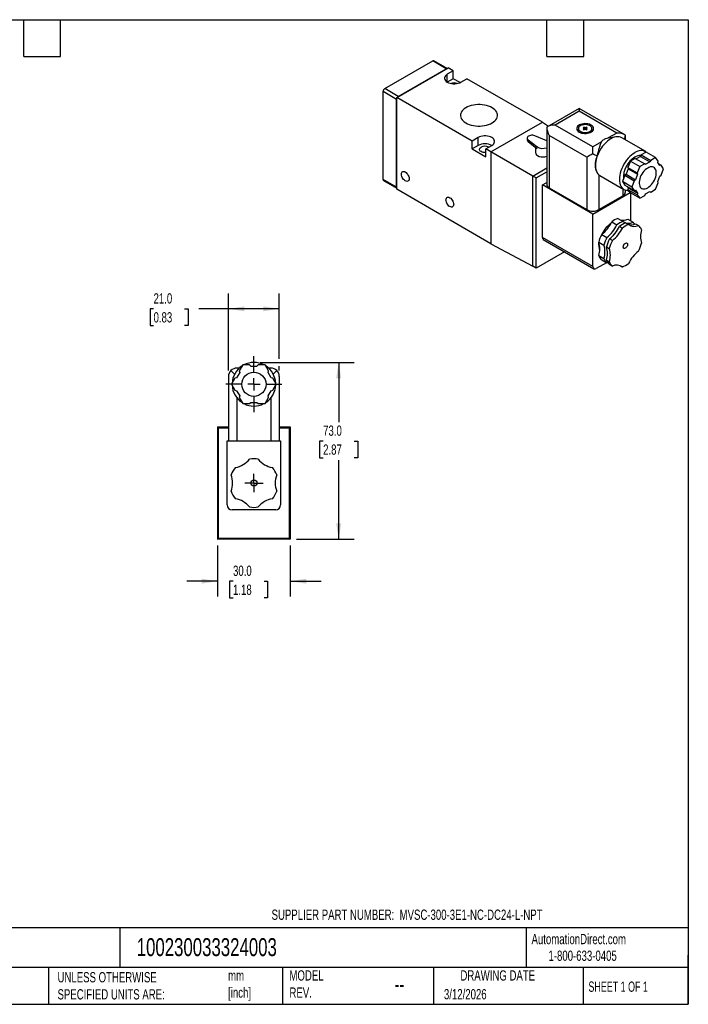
# Model space of a CAD drawing. Header units: millimetres. Extents: x 13 to 546, y 13 to 419.
# Tile 2 of 2: x 270 to 546, y 13 to 419. Entities that reach past the tile are written whole.
import ezdxf

# ---------------------------------------------------------------- set-up
doc = ezdxf.new("R2010")
doc.units = ezdxf.units.MM
doc.header["$LTSCALE"] = 2
doc.linetypes.add('SLD-Center', pattern=[19.05, 15.24, -1.27, 1.27, -1.27])
doc.linetypes.add('SLD-Solid', pattern=[0])
doc.layers.add('CENTER', color=40, linetype='SLD-Center')
doc.layers.add('DIMENSIONS', color=140, linetype='SLD-Solid', lineweight=25)
doc.layers.add('TEXT', color=140, linetype='SLD-Solid', lineweight=25)
doc.styles.add('SLDTEXTSTYLE0', font='TXT', dxfattribs={"width": 0.7})
doc.styles.add('SLDTEXTSTYLE1', font='TXT', dxfattribs={"width": 0.65})
doc.dimstyles.new('SLDDIMSTYLE2', dxfattribs={"dimtxt": 4.316016, "dimasz": 6.604, "dimexe": 0, "dimexo": 0.0625, "dimgap": 1.079004, "dimtad": 0, "dimtih": 1, "dimtoh": 1, "dimdec": 1, "dimrnd": 1e-09, "dimzin": 4, "dimdsep": 46, "dimtxsty": 'SLDTEXTSTYLE0', "dimsah": 1, "dimcen": 0.09, "dimadec": 0, "dimazin": 1, "dimtfac": 1, "dimtdec": 1, "dimtmove": 0, "dimatfit": 0, "dimfxl": 0, "dimfrac": 2, "dimtolj": 1, "dimtzin": 12, "dimarcsym": 0})
doc.dimstyles.new('SLDDIMSTYLE3', dxfattribs={"dimtxt": 4.316016, "dimasz": 6.604, "dimexe": 0, "dimexo": 0.0625, "dimgap": 1.079004, "dimtad": 0, "dimtih": 1, "dimtoh": 1, "dimdec": 1, "dimrnd": 1e-09, "dimzin": 4, "dimdsep": 46, "dimtxsty": 'SLDTEXTSTYLE0', "dimsah": 1, "dimcen": 0.09, "dimadec": 0, "dimazin": 1, "dimtfac": 1, "dimtdec": 1, "dimtofl": 0, "dimtmove": 0, "dimatfit": 3, "dimfxl": 0, "dimfrac": 2, "dimtolj": 1, "dimtzin": 12, "dimarcsym": 0})

# ---------------------------------------------------------------- blocks, each defined once
blk = doc.blocks.new('_D_5')
at = {"layer": 'DIMENSIONS'}
for p, q in [((351.79, 202.08), (351.79, 180.99)), ((381.79, 202.08), (381.79, 180.99)), ((351.79, 187.34), (339.09, 187.34)), ((358.18, 187.34), (356.73, 187.34)), ((356.73, 187.34), (356.73, 180.48)), ((371.01, 187.34), (372.46, 187.34)), ((372.46, 187.34), (372.46, 180.48)), ((381.79, 187.34), (394.49, 187.34)), ((356.73, 180.48), (358.18, 180.48)), ((372.46, 180.48), (371.01, 180.48))]:
    blk.add_line(p, q, dxfattribs=at)
for points in [[(351.79, 187.34), (345.18, 188.36), (345.18, 186.33)], [(381.79, 187.34), (388.39, 186.33), (388.39, 188.36)]]:
    blk.add_solid(points, dxfattribs=at)
at = {"layer": 'DIMENSIONS', "char_height": 4.233, "attachment_point": 1, "style": 'SLDTEXTSTYLE0'}
for s, insert in [('30.0', (358.18, 193.77)), ('1.18', (358.18, 185.94))]:
    blk.add_mtext(s, dxfattribs=dict(at, insert=insert))
blk = doc.blocks.new('_D_6')
at = {"layer": 'DIMENSIONS'}
for p, q in [((369.33, 277.62), (408.14, 277.62)), ((401.79, 277.62), (401.79, 253)), ((395.37, 245.17), (393.93, 245.17)), ((393.93, 245.17), (393.93, 238.31)), ((408.2, 245.17), (409.65, 245.17)), ((409.65, 245.17), (409.65, 238.31)), ((393.93, 238.31), (395.37, 238.31)), ((401.79, 204.62), (401.79, 237.35)), ((409.65, 238.31), (408.2, 238.31)), ((384.33, 204.62), (408.14, 204.62))]:
    blk.add_line(p, q, dxfattribs=at)
for points in [[(401.79, 277.62), (400.77, 271.01), (402.8, 271.01)], [(401.79, 204.62), (402.8, 211.22), (400.77, 211.22)]]:
    blk.add_solid(points, dxfattribs=at)
at = {"layer": 'DIMENSIONS', "char_height": 4.233, "attachment_point": 1, "style": 'SLDTEXTSTYLE0'}
for s, insert in [('73.0', (395.37, 251.6)), ('2.87', (395.37, 243.77))]:
    blk.add_mtext(s, dxfattribs=dict(at, insert=insert))
blk = doc.blocks.new('_D_7')
at = {"layer": 'DIMENSIONS'}
for p, q in [((356.29, 274.36), (356.29, 306.11)), ((377.29, 279.14), (377.29, 306.11)), ((325.37, 299.76), (323.93, 299.76)), ((323.93, 299.76), (323.93, 292.9)), ((338.2, 299.76), (339.65, 299.76)), ((339.65, 299.76), (339.65, 292.9)), ((356.29, 299.76), (344.05, 299.76)), ((377.29, 299.76), (356.29, 299.76)), ((323.93, 292.9), (325.37, 292.9)), ((339.65, 292.9), (338.2, 292.9)), ((377.29, 274.36), (377.29, 276.09))]:
    blk.add_line(p, q, dxfattribs=at)
for points in [[(356.29, 299.76), (362.89, 298.74), (362.89, 300.78)], [(377.29, 299.76), (370.68, 300.78), (370.68, 298.74)]]:
    blk.add_solid(points, dxfattribs=at)
at = {"layer": 'DIMENSIONS', "char_height": 4.233, "attachment_point": 1, "style": 'SLDTEXTSTYLE0'}
for s, insert in [('21.0', (325.37, 306.18)), ('0.83', (325.37, 298.36))]:
    blk.add_mtext(s, dxfattribs=dict(at, insert=insert))
blk = doc.blocks.new('SW_CENTERMARKSYMBOL_2')
at = {"layer": 'CENTER', "color": 0}
for p, q in [((0, 5.08), (0, 11.54)), ((-5.08, 0), (-11.54, 0)), ((0, 0), (-2.54, 0)), ((0, 0), (0, 2.54)), ((0, 0), (0, -2.54)), ((0, 0), (2.54, 0)), ((5.08, 0), (11.54, 0)), ((0, -5.08), (0, -11.54))]:
    blk.add_line(p, q, dxfattribs=at)
blk = doc.blocks.new('SW_CENTERMARKSYMBOL_3')
at = {"layer": 'CENTER', "color": 0}
for p, q in [((-2.54, 0), (-3.79, 0)), ((0, 0), (-2.54, 0)), ((0, 2.54), (0, 3.79)), ((0, 0), (0, 2.54)), ((0, 0), (0, -2.54)), ((0, 0), (2.54, 0)), ((2.54, 0), (3.79, 0)), ((0, -2.54), (0, -3.79))]:
    blk.add_line(p, q, dxfattribs=at)

msp = doc.modelspace()

# ---------------------------------------------------------------- linework, layer by layer
for p, q in [((420.79, 390.66), (440.59, 402.09)), ((425.74, 386.98), (446.96, 399.23)), ((426.16, 387.26), (446.4, 398.95)), ((426.38, 387.43), (446.18, 398.86)), ((446.18, 398.86), (440.59, 402.09)), ((446.54, 398.99), (441.09, 402.14)), ((446.43, 398.93), (446.4, 398.95)), ((449.08, 398), (446.96, 399.23)), ((449.08, 398), (446.6, 396.58)), ((446.6, 393.31), (446.6, 396.58)), ((449.08, 394.74), (446.6, 393.31)), ((449.08, 394.74), (449.08, 398)), ((451.88, 393.12), (449.08, 394.74)), ((452.26, 393.31), (454.73, 394.74)), ((485.85, 376.78), (454.73, 394.74)), ((426.38, 387.43), (420.79, 390.66)), ((425.67, 386.21), (420.09, 389.43)), ((420.09, 353.18), (420.09, 389.43)), ((425.67, 349.95), (425.67, 386.21)), ((425.74, 386.46), (425.71, 386.48)), ((425.71, 349.72), (425.71, 386.48)), ((425.74, 349.1), (425.74, 386.98)), ((456.86, 369.02), (425.74, 386.98)), ((426.16, 387.26), (426.19, 387.24)), ((501.05, 382.5), (487.65, 374.76)), ((520.11, 371.49), (501.05, 382.5)), ((501.05, 382.5), (501.05, 381.31)), ((501.05, 381.31), (491.15, 375.6)), ((516.61, 372.33), (501.05, 381.31)), ((464.63, 364.53), (485.85, 376.78)), ((485.85, 376.78), (488.41, 375.2)), ((487.65, 374.76), (487.65, 351.1)), ((506.71, 366.62), (491.15, 375.6)), ((500.72, 374.17), (500.72, 372.96)), ((502.99, 374.68), (502.64, 374.47)), ((502.64, 374.47), (503.17, 374.17)), ((503.17, 374.17), (502.64, 373.86)), ((503.52, 374.37), (502.99, 374.68)), ((502.99, 374.27), (502.99, 374.68)), ((502.99, 373.66), (503.52, 373.96)), ((503.17, 373.76), (503.17, 374.17)), ((504.06, 374.68), (503.52, 374.37)), ((503.52, 373.96), (503.52, 374.37)), ((503.52, 373.96), (504.06, 373.66)), ((503.88, 374.17), (504.41, 374.47)), ((504.41, 373.86), (503.88, 374.17)), ((503.88, 373.76), (503.88, 374.17)), ((504.41, 374.47), (504.06, 374.68)), ((504.06, 374.27), (504.06, 374.68)), ((506.32, 372.96), (506.32, 374.17)), ((459.33, 370.45), (456.86, 369.02)), ((459.33, 367.18), (459.33, 370.45)), ((479.6, 370.25), (479.6, 369.43)), ((487.65, 369.16), (482.77, 371.18)), ((504.23, 362.33), (488.68, 371.31)), ((488.68, 371.31), (488.68, 349.67)), ((502.64, 373.86), (502.99, 373.66)), ((504.06, 373.66), (504.41, 373.86)), ((516.61, 372.33), (513.04, 370.27)), ((513.68, 370.35), (513.04, 370.27)), ((516.4, 370.75), (513.68, 370.38)), ((528.53, 364.65), (518.63, 370.37)), ((520.11, 369.52), (520.11, 371.49)), ((456.86, 365.76), (456.86, 369.02)), ((459.33, 367.18), (456.86, 365.76)), ((462.51, 365.76), (464.99, 367.19)), ((479.98, 369.57), (483.55, 366.71)), ((479.98, 369.57), (479.98, 368.76)), ((479.98, 368.76), (483.55, 365.89)), ((482.99, 366.34), (482.99, 364.27)), ((483.55, 366.71), (483.55, 365.89)), ((510.27, 368.68), (506.71, 366.62)), ((506.71, 363.76), (506.71, 366.62)), ((456.86, 365.76), (462.51, 362.49)), ((462.51, 362.49), (462.51, 365.76)), ((464.63, 364.53), (462.51, 365.76)), ((481.89, 354.57), (464.63, 364.53)), ((464.63, 364.53), (464.63, 326.64)), ((504.23, 362.33), (504.23, 340.69)), ((524.21, 361.86), (522.18, 360.69)), ((524.21, 361.86), (528.1, 359.62)), ((526.33, 362.68), (524.56, 361.66)), ((526.68, 363.29), (526.33, 362.68)), ((526.33, 362.68), (530.22, 360.43)), ((528.71, 364.46), (526.68, 363.29)), ((526.68, 363.29), (530.57, 361.04)), ((532.6, 362.22), (528.71, 364.46)), ((532.6, 362.22), (530.57, 361.04)), ((533.61, 360.77), (532.6, 362.22)), ((481.89, 354.57), (487.65, 357.9)), ((522.18, 360.69), (521.16, 358.08)), ((521.16, 358.08), (525.05, 355.83)), ((521.16, 358.08), (521.29, 357.59)), ((522.18, 360.69), (526.07, 358.45)), ((526.07, 358.45), (525.05, 355.83)), ((528.1, 359.62), (526.07, 358.45)), ((528.45, 359.41), (528.1, 359.62)), ((528.45, 359.41), (530.22, 360.43)), ((530.57, 361.04), (530.22, 360.43)), ((533.48, 360.14), (533.61, 360.77)), ((534.37, 358.88), (533.48, 360.14)), ((533.89, 359.57), (534.85, 359.01)), ((534.85, 359.01), (534.37, 358.88)), ((535.87, 357.57), (534.85, 359.01)), ((483.3, 353.76), (481.89, 354.57)), ((481.89, 317.34), (481.89, 354.57)), ((483.3, 353.76), (487.65, 356.27)), ((483.3, 316.52), (483.3, 353.76)), ((508.11, 356.72), (508.19, 356.52)), ((509.18, 355.1), (509.63, 354.78)), ((509.18, 355.1), (509.18, 340.69)), ((509.63, 354.78), (519.53, 349.07)), ((519.93, 354.89), (518.91, 352.27)), ((520.41, 355.32), (519.93, 354.89)), ((519.93, 354.89), (523.82, 352.64)), ((521.29, 357.59), (520.41, 355.32)), ((520.41, 355.32), (524.3, 353.07)), ((521.29, 357.59), (525.18, 355.35)), ((525.18, 355.35), (524.3, 353.07)), ((525.05, 355.83), (525.18, 355.35)), ((533.48, 352.25), (534.37, 354.53)), ((534.37, 354.53), (534.85, 354.95)), ((534.85, 354.95), (535.87, 357.57)), ((425.67, 349.95), (420.09, 353.18)), ((420.29, 352.72), (425.74, 349.57)), ((425.71, 349.72), (425.74, 349.7)), ((485.85, 350.9), (487.65, 351.94)), ((506.71, 338.85), (485.85, 350.9)), ((485.85, 329.26), (485.85, 350.9)), ((488.68, 349.67), (504.23, 340.69)), ((522.8, 350.03), (518.91, 352.27)), ((518.91, 352.27), (519.93, 350.83)), ((519.93, 350.83), (523.82, 348.58)), ((520.89, 350.27), (521.29, 349.7)), ((521.29, 349.7), (521.16, 349.07)), ((521.29, 349.7), (525.18, 347.46)), ((523.82, 352.64), (522.8, 350.03)), ((522.8, 350.03), (523.82, 348.58)), ((524.3, 353.07), (523.82, 352.64)), ((532.6, 349.15), (533.61, 351.77)), ((533.61, 351.77), (533.48, 352.25)), ((464.63, 326.64), (425.74, 349.1)), ((506.71, 338.85), (522.1, 347.74)), ((509.18, 340.69), (519.08, 346.41)), ((519.08, 349.33), (519.08, 346.41)), ((520.11, 347.84), (520.11, 348.81)), ((521.87, 348.06), (520.83, 348.66)), ((521.16, 349.07), (525.05, 346.82)), ((521.16, 349.07), (522.18, 347.63)), ((526.07, 345.38), (522.18, 347.63)), ((522.26, 347.58), (522.26, 336.07)), ((523.82, 348.58), (524.3, 348.71)), ((524.3, 348.71), (525.18, 347.46)), ((525.18, 347.46), (525.05, 346.82)), ((525.05, 346.82), (526.07, 345.38)), ((526.07, 345.38), (528.1, 346.55)), ((528.1, 346.55), (528.45, 347.16)), ((528.45, 347.16), (530.22, 348.18)), ((530.22, 348.18), (530.57, 347.98)), ((530.22, 348.18), (530.57, 347.98)), ((530.57, 347.98), (532.6, 349.15)), ((506.71, 317.22), (506.71, 338.85)), ((514.49, 335.62), (516.65, 334.38)), ((517.03, 337.09), (519.18, 335.84)), ((517.71, 333.76), (518.87, 333.09)), ((520.24, 335.23), (521.41, 334.56)), ((521.15, 336.72), (523.3, 335.47)), ((524.36, 334.86), (525.53, 334.19)), ((506.71, 317.22), (485.85, 329.26)), ((510.37, 330.5), (512.52, 329.25)), ((464.63, 326.64), (481.89, 317.34)), ((486.26, 328.34), (507.12, 316.3)), ((509.1, 327.22), (511.26, 325.98)), ((512.32, 325.37), (513.48, 324.69)), ((514.75, 327.96), (513.59, 328.64)), ((495.02, 323.29), (483.3, 316.52)), ((509.1, 321.73), (511.26, 320.49)), ((483.3, 316.52), (481.89, 317.34)), ((512.3, 318.81), (508.12, 316.4)), ((510.37, 319.92), (512.52, 318.68)), ((512.32, 319.87), (513.48, 319.2)), ((512.88, 318.81), (512.52, 318.68)), ((513.59, 318.07), (514.75, 317.39)), ((517.92, 317.57), (518.87, 317.02)), ((362.17, 276.62), (360.73, 274.13)), ((365.04, 276.62), (362.17, 276.62)), ((365.54, 276.12), (365.04, 276.62)), ((368.54, 276.62), (368.04, 276.12)), ((371.41, 276.62), (368.54, 276.62)), ((372.84, 274.13), (371.41, 276.62)), ((358.81, 272.79), (357.31, 274.29)), ((360.92, 273.45), (359.67, 271.28)), ((360.78, 275.32), (359.79, 275.32)), ((360.73, 274.13), (360.92, 273.45)), ((365.54, 276.12), (368.04, 276.12)), ((372.66, 273.45), (372.84, 274.13)), ((373.91, 271.28), (372.66, 273.45)), ((373.79, 275.32), (372.8, 275.32)), ((376.26, 274.29), (374.76, 272.79)), ((356.29, 271.82), (356.29, 245.32)), ((358.98, 271.1), (357.55, 268.62)), ((357.55, 268.62), (358.98, 266.13)), ((359.67, 271.28), (358.98, 271.1)), ((374.59, 271.1), (373.91, 271.28)), ((376.02, 268.62), (374.59, 271.1)), ((374.59, 266.13), (376.02, 268.62)), ((377.29, 271.82), (377.29, 245.32)), ((358.98, 266.13), (359.67, 265.95)), ((359.67, 265.95), (360.92, 263.78)), ((372.66, 263.78), (373.91, 265.95)), ((373.91, 265.95), (374.59, 266.13)), ((359.79, 262.96), (359.79, 245.32)), ((360.92, 263.78), (360.73, 263.1)), ((360.73, 263.1), (362.17, 260.62)), ((362.17, 260.62), (365.04, 260.62)), ((365.04, 260.62), (365.54, 261.12)), ((365.54, 261.12), (368.04, 261.12)), ((368.04, 261.12), (368.54, 260.62)), ((368.54, 260.62), (371.41, 260.62)), ((371.41, 260.62), (372.84, 263.1)), ((372.84, 263.1), (372.66, 263.78)), ((373.79, 262.96), (373.79, 245.32)), ((352.19, 250.62), (351.79, 251.02)), ((351.79, 251.02), (356.29, 251.02)), ((351.79, 251.02), (351.79, 204.62)), ((352.19, 205.02), (352.19, 250.62)), ((352.19, 250.62), (356.29, 250.62)), ((377.29, 251.02), (381.79, 251.02)), ((377.29, 250.62), (381.39, 250.62)), ((381.79, 251.02), (381.39, 250.62)), ((381.39, 250.62), (381.39, 205.02)), ((381.79, 251.02), (381.79, 204.62)), ((355.79, 218.82), (355.79, 245.32)), ((355.79, 245.32), (377.79, 245.32)), ((377.79, 245.32), (377.79, 218.82)), ((375.79, 216.82), (357.79, 216.82)), ((351.79, 204.62), (352.19, 205.02)), ((381.79, 204.62), (351.79, 204.62)), ((381.39, 205.02), (352.19, 205.02)), ((381.39, 205.02), (381.79, 204.62))]:
    msp.add_line(p, q)
at = {"flags": 128}
for points in [[(446.6, 396.58), (446.15, 396.27), (445.81, 395.92), (445.57, 395.54), (445.45, 395.14), (445.45, 394.74), (445.57, 394.35), (445.81, 393.97), (446.15, 393.62), (446.6, 393.31), (447.14, 393.05), (447.74, 392.85), (448.4, 392.71), (449.08, 392.64), (449.78, 392.64), (450.47, 392.71), (451.12, 392.85), (451.73, 393.05), (452.26, 393.31)], [(454.26, 382.77), (453.64, 382.37), (453.12, 381.93), (452.69, 381.45), (452.36, 380.95), (452.14, 380.43), (452.02, 379.9), (452.02, 379.37), (452.14, 378.84), (452.36, 378.32), (452.69, 377.82), (453.12, 377.34), (453.64, 376.9), (454.26, 376.5), (454.95, 376.15), (455.71, 375.84), (456.53, 375.6), (457.4, 375.41), (458.3, 375.28), (459.22, 375.21), (460.15, 375.21), (461.07, 375.28), (461.97, 375.41), (462.83, 375.6), (463.65, 375.84), (464.42, 376.15), (465.11, 376.5), (465.73, 376.9), (466.25, 377.34), (466.68, 377.82), (467.01, 378.32), (467.23, 378.84), (467.34, 379.37), (467.34, 379.9), (467.23, 380.43), (467.01, 380.95), (466.68, 381.45), (466.25, 381.93), (465.73, 382.37), (465.11, 382.77), (464.42, 383.12), (463.65, 383.43), (462.83, 383.68), (461.97, 383.87), (461.07, 383.99), (460.15, 384.06), (459.22, 384.06), (458.3, 383.99), (457.4, 383.87), (456.53, 383.68), (455.71, 383.43), (454.95, 383.12), (454.26, 382.77)], [(501.05, 372.74), (501.53, 372.51), (502.08, 372.33), (502.67, 372.21), (503.29, 372.15), (503.92, 372.16), (504.53, 372.23), (505.11, 372.37), (505.65, 372.56), (506.11, 372.81), (506.49, 373.09), (506.77, 373.42), (506.95, 373.76), (507.02, 374.12), (506.98, 374.48), (506.83, 374.84), (506.57, 375.17), (506.21, 375.46), (505.77, 375.72), (505.25, 375.93), (504.68, 376.08), (504.07, 376.16), (503.45, 376.19), (502.82, 376.15), (502.22, 376.04), (501.66, 375.88), (501.16, 375.66), (500.74, 375.39), (500.41, 375.09), (500.17, 374.75), (500.05, 374.39), (500.03, 374.03), (500.13, 373.67), (500.34, 373.33), (500.65, 373.02), (501.05, 372.74)], [(501.54, 373.03), (501.98, 372.82), (502.49, 372.67), (503.03, 372.58), (503.6, 372.55), (504.16, 372.59), (504.69, 372.7), (505.18, 372.87), (505.6, 373.08), (505.94, 373.35), (506.17, 373.65), (506.3, 373.96), (506.32, 374.29), (506.22, 374.61), (506.01, 374.92), (505.69, 375.19), (505.29, 375.42), (504.82, 375.6), (504.3, 375.72), (503.74, 375.78), (503.17, 375.77), (502.62, 375.7), (502.1, 375.56), (501.65, 375.37), (501.27, 375.13), (500.98, 374.84), (500.8, 374.53), (500.73, 374.21), (500.77, 373.88), (500.92, 373.57), (501.19, 373.28), (501.54, 373.03)], [(464.99, 367.19), (465.44, 367.49), (465.78, 367.84), (466.02, 368.22), (466.14, 368.62), (466.14, 369.02), (466.02, 369.42), (465.78, 369.79), (465.44, 370.14), (464.99, 370.45), (464.45, 370.71), (463.85, 370.91), (463.19, 371.05), (462.51, 371.12), (461.81, 371.12), (461.12, 371.05), (460.47, 370.91), (459.86, 370.71), (459.33, 370.45)], [(482.77, 371.18), (482.36, 371.32), (481.91, 371.39), (481.44, 371.4), (480.98, 371.34), (480.56, 371.23), (480.19, 371.06), (479.9, 370.85), (479.7, 370.61), (479.61, 370.34), (479.63, 370.07), (479.75, 369.81), (479.98, 369.57)], [(500.72, 373.75), (500.41, 373.45), (500.32, 373.35)], [(506.73, 373.35), (506.57, 373.53), (506.32, 373.75)], [(518.63, 370.37), (518.11, 370.61), (517.53, 370.75), (516.9, 370.79), (516.24, 370.73), (515.55, 370.56), (514.85, 370.29), (514.13, 369.92), (513.42, 369.46), (512.71, 368.92), (512.02, 368.29), (511.36, 367.59), (510.74, 366.83), (510.15, 366.02), (509.62, 365.16), (509.15, 364.26), (508.73, 363.35), (508.39, 362.43), (508.12, 361.51), (507.92, 360.6), (507.8, 359.71), (507.77, 358.87), (507.81, 358.07), (507.93, 357.32), (508.14, 356.65), (508.41, 356.05), (508.76, 355.53), (509.18, 355.1)], [(462.51, 364.27), (462.41, 364.26), (461.91, 364.26), (461.42, 364.33), (460.96, 364.45), (460.57, 364.63), (460.25, 364.86), (460.04, 365.12), (459.92, 365.41), (459.92, 365.7), (460.04, 365.98), (460.25, 366.24), (460.57, 366.47)], [(524.03, 364.21), (523.32, 363.75), (522.61, 363.21), (521.93, 362.58), (521.27, 361.89), (520.65, 361.13), (520.06, 360.31), (519.53, 359.46), (519.06, 358.57), (518.64, 357.66), (518.3, 356.74), (518.02, 355.82), (517.83, 354.91), (517.71, 354.03), (517.67, 353.19), (517.71, 352.39), (517.83, 351.64), (518.02, 350.96), (518.3, 350.36), (518.64, 349.84), (519.06, 349.41), (519.53, 349.07), (520.06, 348.82), (520.65, 348.68), (521.27, 348.64), (521.46, 348.65)], [(529.33, 357.88), (528.81, 357.53), (528.29, 357.1), (527.8, 356.59), (527.34, 356.02), (526.93, 355.4), (526.57, 354.75), (526.27, 354.07), (526.04, 353.39), (525.89, 352.72), (525.81, 352.07), (525.81, 351.46), (525.89, 350.9), (526.04, 350.41), (526.27, 349.99), (526.57, 349.66), (526.93, 349.42), (527.34, 349.28), (527.8, 349.23), (528.29, 349.3), (528.81, 349.46), (529.33, 349.72), (529.86, 350.07), (530.38, 350.5), (530.87, 351.01), (531.33, 351.57), (531.74, 352.19), (532.1, 352.85), (532.4, 353.52), (532.63, 354.21), (532.78, 354.88), (532.86, 355.53), (532.86, 356.14), (532.78, 356.7), (532.63, 357.19), (532.4, 357.61), (532.1, 357.94), (531.74, 358.18), (531.33, 358.32), (530.87, 358.36), (530.38, 358.3), (529.86, 358.14), (529.33, 357.88)], [(430.87, 353.48), (430.83, 353.1), (430.71, 352.78), (430.52, 352.54), (430.27, 352.39), (429.97, 352.35), (429.63, 352.41), (429.28, 352.57), (428.92, 352.82), (428.59, 353.15), (428.29, 353.54), (428.03, 353.98), (427.85, 354.43), (427.73, 354.89), (427.69, 355.32), (427.73, 355.71), (427.85, 356.03), (428.03, 356.27), (428.29, 356.41), (428.59, 356.46), (428.92, 356.4), (429.28, 356.24), (429.63, 355.99), (429.97, 355.66), (430.27, 355.27), (430.52, 354.83), (430.71, 354.37), (430.83, 353.92), (430.87, 353.48)], [(449.25, 342.87), (449.21, 342.49), (449.1, 342.17), (448.91, 341.93), (448.66, 341.78), (448.35, 341.74), (448.02, 341.79), (447.66, 341.95), (447.31, 342.2), (446.97, 342.53), (446.67, 342.93), (446.42, 343.36), (446.23, 343.82), (446.11, 344.28), (446.07, 344.71), (446.11, 345.09), (446.23, 345.41), (446.42, 345.65), (446.67, 345.8), (446.97, 345.84), (447.31, 345.79), (447.66, 345.63), (448.02, 345.38), (448.35, 345.05), (448.66, 344.65), (448.91, 344.22), (449.1, 343.76), (449.21, 343.3), (449.25, 342.87)], [(509.18, 325.99), (509.22, 326.77), (509.23, 326.86)], [(519.26, 325.28), (519.3, 325.6), (519.41, 325.94), (519.59, 326.27), (519.82, 326.55), (520.08, 326.77), (520.34, 326.9), (520.58, 326.93), (520.79, 326.86), (520.94, 326.69), (521.02, 326.45), (521.02, 326.14), (520.94, 325.81), (520.79, 325.47), (520.58, 325.16), (520.34, 324.91), (520.08, 324.73), (519.82, 324.65), (519.59, 324.67), (519.41, 324.79), (519.3, 325), (519.26, 325.28)]]:
    msp.add_lwpolyline(points, dxfattribs=at)
for centre, radius in [((366.79, 268.62), 5), ((366.79, 227.82), 1.25)]:
    msp.add_circle(centre, radius)
for centre, radius, start, end in [((440.89, 401.68), 0.503, 65.6929, 125.6176), ((446.55, 398.23), 0.73, 102.0729, 120.775), ((421.62, 389.36), 1.54, 122.6055, 177.3945), ((449.43, 389.4), 3.59, 69.3838, 110.6162), ((426.84, 386.2), 1.17, 165.8539, 179.5138), ((426.97, 386.43), 1.17, 120.4837, 134.1454), ((462.16, 361.76), 6.12, 62.4863, 117.5191), ((462.16, 363.43), 3.43, 62.4091, 117.6004), ((480.47, 369.47), 0.871, 182.8602, 235.4744), ((486.02, 370.46), 4.49, 236.7136, 291.2831), ((529.27, 353.89), 9.97, 121.6739, 183.3541), ((526.58, 360.92), 4.17, 53.1479, 127.7573), ((526.21, 359), 4.02, 85.5933, 122.811), ((420.58, 353.12), 0.493, 173.7012, 234.9867), ((426.4, 349.94), 0.73, 179.2225, 197.9213), ((489.4, 351.28), 1.76, 185.6948, 245.6253), ((518.35, 348.01), 1.76, 294.3747, 354.3052), ((506.71, 345.47), 5.38, 242.6097, 297.3903), ((520.77, 325.47), 11.58, 124.8969, 158.261), ((501.04, 342.22), 14.98, 308.5264, 333.8812), ((503.19, 340.97), 14.98, 308.5264, 333.8812), ((504.25, 340.36), 14.98, 308.5264, 333.8812), ((520.39, 328.32), 9.39, 111.0136, 128.9763), ((522.55, 327.08), 9.39, 111.0136, 128.9763), ((523.61, 326.47), 9.39, 111.0136, 128.9763), ((519.32, 340.82), 4.49, 252.5405, 293.981), ((524.78, 325.79), 9.39, 111.0136, 128.9763), ((521.55, 339.06), 4, 233.7097, 296.063), ((522.54, 338.96), 4.49, 252.5405, 293.981), ((523.78, 337.78), 4, 233.7097, 296.063), ((521.05, 332.62), 3.63, 35.5826, 51.7476), ((522.96, 331.03), 4.07, 19.3679, 50.8252), ((486.83, 329.15), 0.986, 173.7012, 234.9867), ((524.63, 323.08), 16.07, 152.5256, 165.0598), ((526.79, 321.84), 16.07, 152.5256, 165.0598), ((505.42, 339.69), 14.98, 308.5264, 333.8812), ((523.96, 323.72), 10.91, 134.1138, 145.9397), ((535.18, 329.63), 8.82, 161.8435, 198.1518), ((500.72, 324.48), 8.82, 341.8435, 18.1518), ((514.47, 325.9), 5.29, 178.9648, 200.3364), ((502.88, 323.23), 8.82, 341.8435, 18.1518), ((527.85, 321.22), 16.07, 152.5256, 165.0598), ((503.94, 322.62), 8.82, 341.8435, 18.1518), ((529.01, 320.55), 16.07, 152.5256, 165.0598), ((511.27, 331.03), 16.07, 332.5256, 345.0598), ((512.94, 323.08), 4.07, 199.3679, 230.8252), ((505.11, 321.95), 8.82, 341.8435, 18.1518), ((534.86, 311.89), 14.98, 128.5264, 153.8812), ((507.57, 317.08), 0.873, 170.786, 309.2033), ((515.1, 321.84), 4.07, 199.3679, 230.8252), ((516.16, 321.22), 4.07, 199.3679, 230.8252), ((517.32, 320.55), 4.07, 199.3679, 230.8252), ((516.51, 313.8), 4, 53.7097, 116.063), ((515.51, 325.79), 9.39, 291.0136, 308.9763), ((366.79, 268.62), 9, 90, 117.266), ((366.79, 268.62), 9, 62.734, 90), ((359.79, 271.82), 3.5, 135, 180), ((359.79, 271.82), 3.5, 90, 135), ((366.79, 268.62), 9, 122.734, 177.266), ((366.79, 268.62), 9, 2.734, 57.266), ((373.79, 271.82), 3.5, 45, 90), ((373.79, 271.82), 3.5, 0, 45), ((366.79, 268.62), 9, 182.734, 237.266), ((366.79, 268.62), 9, 302.734, 357.266), ((366.79, 268.62), 9, 242.734, 297.266), ((357.64, 243.67), 9.5, 279.2574, 320.7371), ((366.79, 227.82), 10, 79.6562, 100.3384), ((375.94, 243.66), 9.5, 219.2574, 260.7371), ((366.79, 227.82), 10, 139.6562, 160.3384), ((366.79, 227.82), 10, 19.6562, 40.3384), ((348.49, 227.82), 9.5, 339.2574, 20.7371), ((385.09, 227.81), 9.5, 159.2574, 200.7371), ((366.79, 227.82), 10, 199.6562, 220.3384), ((366.79, 227.82), 10, 319.6562, 340.3384), ((357.64, 211.97), 9.5, 39.2574, 80.7371), ((375.94, 211.97), 9.5, 99.2574, 140.7371), ((357.79, 218.82), 2, 180, 270), ((366.79, 227.82), 10, 259.6562, 280.3384), ((375.79, 218.82), 2, 270, 0)]:
    msp.add_arc(centre, radius, start, end)
for centre, major_axis, ratio, start_param, end_param in [((491.15, 372.74), (4.95, 0), 0.577382, 1.570796, 2.356194), ((491.15, 372.74), (-2.47, 4.29), 0.577335, 0.785358, 1.570756), ((516.61, 369.47), (4.95, 0), 0.577382, 0.785398, 1.570796), ((516.61, 369.47), (2.47, 4.29), 0.577335, 5.081958, 5.497828), ((485.99, 364.24), (3, -0.04), 0.586828, 3.150206, 5.308116), ((506.71, 363.76), (3.5, 2.02), 0.00007, 1.570756, 2.356154), ((506.71, 363.76), (3.5, -2.02), 0.00007, 1.051698, 1.570837)]:
    msp.add_ellipse(centre, major_axis=major_axis, ratio=ratio, start_param=start_param, end_param=end_param)
for points, knots in [([(510.27, 368.68), (510.39, 368.86), (510.52, 369.04), (510.87, 369.38), (511.08, 369.53), (511.55, 369.81), (511.82, 369.93), (512.41, 370.13), (512.72, 370.21), (513.04, 370.27)], [0, 0, 0, 0, 0.25, 0.25, 0.5, 0.5, 0.75, 0.75, 1, 1, 1, 1]), ([(510.27, 368.68), (510.07, 368.33), (509.9, 367.95), (509.67, 367.32), (509.6, 367.11), (509.45, 366.65), (509.38, 366.41), (509.16, 365.66), (509.03, 365.13), (508.81, 364.26), (508.74, 363.97), (508.59, 363.37), (508.52, 363.07), (508.44, 362.76)], [0, 0, 0, 0, 0.25, 0.25, 0.375, 0.375, 0.5, 0.5, 0.75, 0.75, 0.875, 0.875, 1, 1, 1, 1]), ([(508.44, 362.76), (508.27, 362.32), (507.93, 361.44), (507.65, 360.13), (507.6, 358.82), (507.76, 357.65), (508.02, 356.99), (508.12, 356.72)], [0, 0, 0, 0, 0.2046305, 0.414724, 0.6290032, 0.8488803, 1, 1, 1, 1])]:
    msp.add_open_spline(points, degree=3, knots=knots)
at = {"layer": 'TEXT'}
for p, q in [((12.7, 419.1), (546.1, 419.1)), ((271.78, 403.86), (271.78, 419.1)), ((287.02, 403.86), (287.02, 419.1)), ((487.68, 403.86), (487.68, 419.1)), ((502.92, 403.86), (502.92, 419.1)), ((546.1, 419.1), (546.1, 12.7)), ((271.78, 403.86), (287.02, 403.86)), ((487.68, 403.86), (502.92, 403.86)), ((546.1, 44.25), (12.7, 44.25)), ((311.52, 44.25), (311.52, 27.94)), ((479.15, 44.25), (479.15, 27.94)), ((546.1, 12.7), (546.1, 33.02)), ((546.1, 27.94), (12.7, 27.94)), ((282, 27.94), (282, 12.7)), ((378.6, 27.94), (378.6, 12.7)), ((440.93, 27.94), (440.93, 12.7)), ((502.7, 27.94), (502.7, 12.7)), ((12.7, 12.7), (546.1, 12.7))]:
    msp.add_line(p, q, dxfattribs=at)

# ---------------------------------------------------------------- block references
at = {"layer": 'CENTER'}
for name, p in [('SW_CENTERMARKSYMBOL_2', (366.79, 268.62)), ('SW_CENTERMARKSYMBOL_3', (366.79, 227.82))]:
    msp.add_blockref(name, p, dxfattribs=at)

# ---------------------------------------------------------------- texts
at = {"layer": 'TEXT'}
for s, insert, char_height, attachment_point, style in [('SUPPLIER PART NUMBER:  MVSC-300-3E1-NC-DC24-L-NPT', (374.09, 51.8), 4.2333, 1, 'SLDTEXTSTYLE0'), ('AutomationDirect.com', (481.39, 41.75), 4.2333, 1, 'SLDTEXTSTYLE0'), ('100230033324003', (318.42, 40), 7.4083, 1, 'SLDTEXTSTYLE0'), ('1-800-633-0405', (488.38, 34.87), 4.2333, 1, 'SLDTEXTSTYLE0'), ('UNLESS OTHERWISE ^JSPECIFIED UNITS ARE:', (285.74, 25.99), 4.2333, 1, 'SLDTEXTSTYLE0'), ('mm^J[inch]', (356.13, 26.72), 4.233, 1, 'SLDTEXTSTYLE0'), ('MODEL ^JREV.', (381.47, 26.73), 4.2333, 1, 'SLDTEXTSTYLE0'), ('DRAWING DATE', (467.45, 26.73), 4.2333, 2, 'SLDTEXTSTYLE0'), ('--', (424.86, 24.15), 6.35, 1, 'SLDTEXTSTYLE0'), ('SHEET 1 OF 1', (504.88, 22.1), 4.2333, 1, 'SLDTEXTSTYLE1'), ('3/12/2026', (445.23, 18.98), 4.233, 1, 'SLDTEXTSTYLE0')]:
    msp.add_mtext(s, dxfattribs=dict(at, insert=insert, char_height=char_height, attachment_point=attachment_point, style=style))

# ---------------------------------------------------------------- dimensions: what is measured, and where the dimension line sits
at = {"layer": 'DIMENSIONS'}
for base, p1, p2, dimstyle, picture, middle in [((356.29, 299.76), (377.29, 271.82), (356.29, 271.82), 'SLDDIMSTYLE3', '_D_7', (331.79, 299.76)), ((381.79, 187.34), (351.79, 204.62), (381.79, 204.62), 'SLDDIMSTYLE2', '_D_5', (364.6, 187.34))]:
    dim = msp.add_linear_dim(base=base, p1=p1, p2=p2, dimstyle=dimstyle, dxfattribs=at)
    dim.commit()
    dim.dimension.update_dxf_attribs({"geometry": picture, "text_midpoint": middle, "dimtype": 160})
dim = msp.add_linear_dim(base=(401.79, 277.62), p1=(381.79, 204.62), p2=(366.79, 277.62), angle=90, dimstyle='SLDDIMSTYLE3', dxfattribs=at)
dim.commit()
dim.dimension.update_dxf_attribs({"geometry": '_D_6', "text_midpoint": (401.79, 245.17), "dimtype": 160})

doc.saveas('drawing.dxf')
